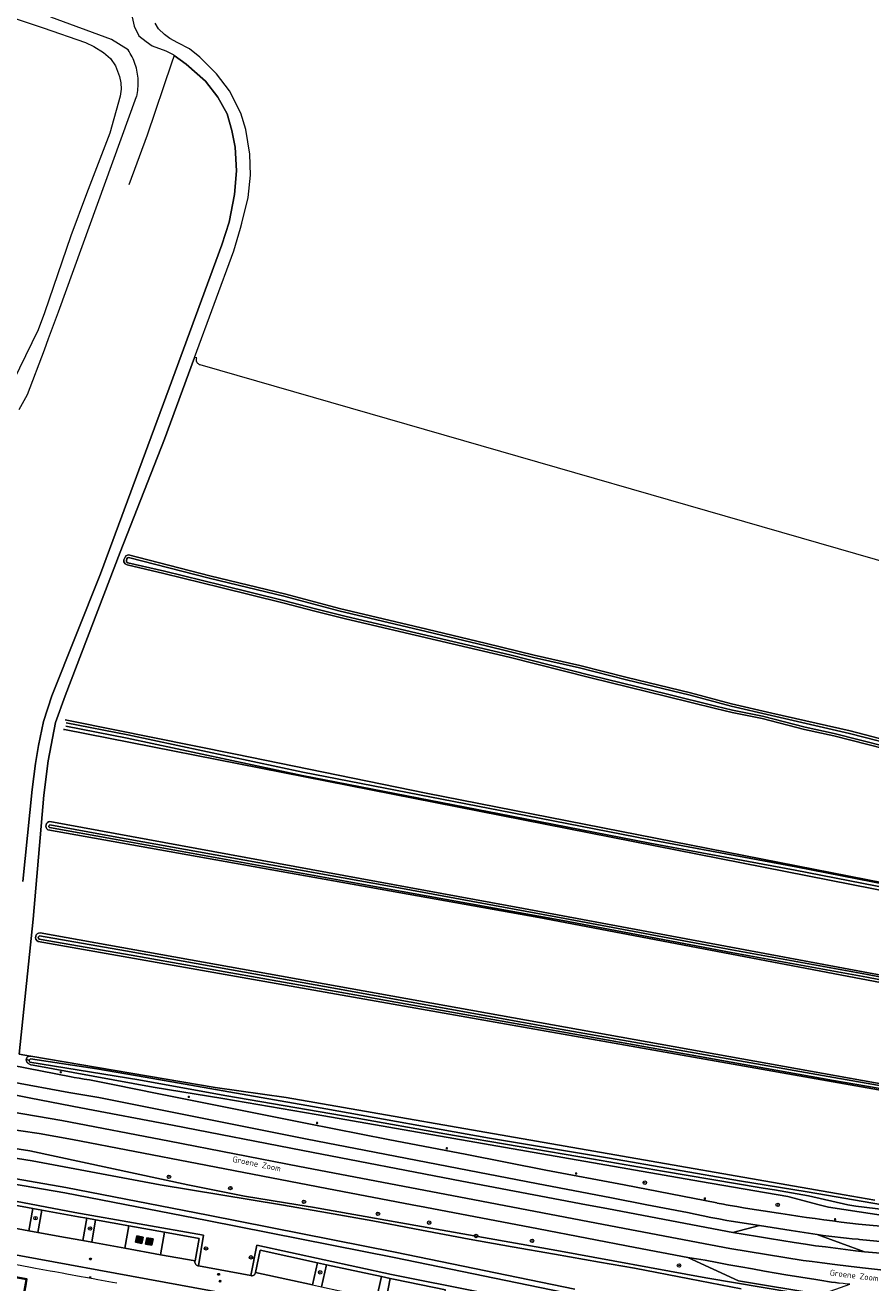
# Model space of a CAD drawing. Header units: metres. Extents: x 152610 to 160096, y 456114 to 462495.
# Tile 167 of 256: x 156272 to 156465, y 459482 to 459770. Entities that reach past the tile are written whole.
import ezdxf
from ezdxf.enums import TextEntityAlignment as Align

# ---------------------------------------------------------------- set-up
doc = ezdxf.new("R2010")
doc.units = ezdxf.units.M
doc.header["$LTSCALE"] = 0.5
doc.layers.get('0').update_dxf_attribs({"linetype": 'CONTINUOUS'})
for name, color, linetype, lineweight in [('B-PV-GR-BOOM-S', 251, 'CONTINUOUS', 25), ('B-PV-GR-GRAS-GV', 251, 'CONTINUOUS', 13), ('B-PV-GR-GROENVOORZIENING-GV', 251, 'CONTINUOUS', 18), ('B-PV-GR-HAAG-GV', 251, 'CONTINUOUS', 13), ('B-PV-IE-AFVAL APART PLAATS-S', 251, 'CONTINUOUS', 25), ('B-PV-IE-MEUBILAIR-S', 251, 'CONTINUOUS', 25), ('B-PV-OG-BEBOUWING-GV', 6, 'CONTINUOUS', 35), ('B-PV-OG-TERREIN_BEGROEID-GV', 251, 'CONTINUOUS', 18), ('B-PV-OG-TERREIN_OEVER-GV', 251, 'CONTINUOUS', 18), ('B-PV-OG-TOPOGRAFIE-T18', 1, 'CONTINUOUS', 18), ('B-PV-OG-WATER_SLOOT-GV', 251, 'CONTINUOUS', 18), ('B-PV-VH-GESLOTENVERHARDING_ASFALT-GV', 251, 'CONTINUOUS', 18), ('B-PV-VH-ONVERHARD-GV', 251, 'CONTINUOUS', 18), ('B-PV-VH-ONVERHARD_ZAND-GV', 251, 'CONTINUOUS', 18), ('B-PV-VH-OPENVERHARDING_BETONSTRAATSTEEN-GV', 251, 'CONTINUOUS', 18), ('B-PV-VH-OPENVERHARDING_STRAATBAKSTEEN-GV', 251, 'CONTINUOUS', 18), ('B-PV-VH-OPENVERHARDING_TEGEL-GV', 251, 'CONTINUOUS', 18)]:
    doc.layers.add(name, color=color, linetype=linetype, lineweight=lineweight)
doc.styles.add('NLCS-ISO', font='NLCS-ISO.ttf')
doc.styles.add('NLCS-ISO-M750-T18', font='NLCS-ISO.ttf', dxfattribs={"height": 1.35})

# ---------------------------------------------------------------- blocks, each defined once
blk = doc.blocks.new('SIE-AFVAL APART PLAATS-SO')
h = blk.add_hatch(color=256)
h.dxf.hatch_style = 1
h.paths.add_polyline_path([(-0.1, 0.1), (-1.8, 0.1, 0.819081), (-1.8, -0.1), (-1.4, -2.2, 0.36153), (-1.4, -2.2), (-0.5, -2.2, 0.36153), (-0.4, -2.2), (-0.1, -0.1, 0.819081)])
h.paths.add_polyline_path([(-0.2, -0.1), (-0.2, -0.3), (-0.5, -0.3), (-0.5, -0.1)], flags=16)
h.paths.add_polyline_path([(-0.6, -0.1), (-0.6, -0.3), (-0.9, -0.3), (-0.9, -0.1)], flags=16)
h.paths.add_polyline_path([(-0.2, -0.4), (-0.3, -0.7), (-0.5, -0.7), (-0.5, -0.4)], flags=16)
h.paths.add_polyline_path([(-0.6, -0.4), (-0.6, -0.7), (-0.9, -0.7), (-0.9, -0.4)], flags=16)
h.paths.add_polyline_path([(-1, -0.1), (-1, -0.3), (-1.3, -0.3), (-1.3, -0.1)], flags=16)
h.paths.add_polyline_path([(-1, -0.4), (-1, -0.7), (-1.2, -0.7), (-1.3, -0.4)], flags=16)
h.paths.add_polyline_path([(-0.3, -0.8), (-0.3, -1.1), (-0.6, -1.1), (-0.5, -0.8)], flags=16)
h.paths.add_polyline_path([(-0.6, -0.8), (-0.6, -1.1), (-0.9, -1.1), (-0.9, -0.8)], flags=16)
h.paths.add_polyline_path([(-1, -0.8), (-1, -1.1), (-1.2, -1.1), (-1.2, -0.8)], flags=16)
h.paths.add_polyline_path([(-1.4, -0.3), (-1.6, -0.3), (-1.7, -0.1), (-1.4, -0.1)], flags=16)
h.paths.add_polyline_path([(-1.3, -0.4), (-1.3, -0.7), (-1.6, -0.7), (-1.6, -0.4)], flags=16)
h.paths.add_polyline_path([(-0.4, -1.2), (-0.4, -1.4), (-0.6, -1.4), (-0.6, -1.2)], flags=16)
h.paths.add_polyline_path([(-0.7, -1.2), (-0.7, -1.4), (-0.9, -1.4), (-0.9, -1.2)], flags=16)
h.paths.add_polyline_path([(-1.3, -0.8), (-1.3, -1.1), (-1.5, -1.1), (-1.6, -0.8)], flags=16)
h.paths.add_polyline_path([(-1, -1.2), (-1, -1.4), (-1.2, -1.4), (-1.2, -1.2)], flags=16)
h.paths.add_polyline_path([(-0.4, -1.5), (-0.5, -1.8), (-0.6, -1.8), (-0.6, -1.5)], flags=16)
h.paths.add_polyline_path([(-1.3, -1.2), (-1.2, -1.4), (-1.4, -1.4), (-1.5, -1.2)], flags=16)
h.paths.add_polyline_path([(-0.7, -1.5), (-0.7, -1.8), (-0.9, -1.8), (-0.9, -1.5)], flags=16)
h.paths.add_polyline_path([(-1, -1.5), (-1, -1.8), (-1.1, -1.8), (-1.2, -1.5)], flags=16)
h.paths.add_polyline_path([(-1.2, -1.5), (-1.2, -1.8), (-1.4, -1.8), (-1.4, -1.5)], flags=16)
h.paths.add_polyline_path([(-0.5, -1.9), (-0.5, -2.1), (-0.7, -2.1), (-0.6, -1.9)], flags=16)
h.paths.add_polyline_path([(-0.7, -1.9), (-0.7, -2.1), (-0.9, -2.1), (-0.9, -1.9)], flags=16)
h.paths.add_polyline_path([(-1, -1.9), (-1, -2.1), (-1.1, -2.1), (-1.1, -1.9)], flags=16)
h.paths.add_polyline_path([(-1.2, -1.9), (-1.2, -2.1), (-1.3, -2.1), (-1.4, -1.9)], flags=16)
h.paths.add_polyline_path([(-0.2, 0.8, -0.01173), (-0.3, 0.8, -0.148797), (-0.4, 1, -0.136076), (-0.7, 0.9), (-0.8, 0.8, -0.038293), (-1.1, 1), (-1.2, 0.8, -0.243822), (-1.6, 0.5, 0.344326), (-1, 0.2, -0.139345), (-0.6, 0.2, 0.618436), (-0.6, 0.3, -0.441494), (-0.5, 0.4, 0.309048)])
h.paths.add_polyline_path([(-0.5, 0.5, 0.351556), (-0.6, 0.3, 0.121061), (-1, 0.3, -0.288745), (-1.5, 0.4, 0.203599), (-1.1, 0.8), (-1.1, 0.9, 0.083075), (-0.3, 0.7, -0.242261)], flags=16)
h.paths.add_polyline_path([(-0.4, 0.8, -0.023345), (-0.6, 0.8, 0.07081), (-0.5, 0.9, 0.059965)], flags=16)
h.paths.add_polyline_path([(1.1, 1.5), (-1.1, 1.5, 0.860559), (-1.1, 1.4), (0.3, 1, -0.146703), (0.5, 0.3, 0.421968), (0.6, 0.2), (1.6, 0.3, 0.450293), (1.6, 0.3, 0.122241)])
h.paths.add_polyline_path([(0.3, 1.9, 1), (1.1, 1.9, 1)])
h.paths.add_polyline_path([(1.6, 0.1, 0.429303), (1.6, 0.2), (0.5, 0.2, 0.38429), (0.5, 0.2), (0.2, -2.2, 0.83726), (0.2, -2.2), (1, -0.8, -0.688204), (1, -0.8), (1.4, -2.1, 0.84934), (1.4, -2.1)])
for p, q in [((-0.1, 0.1), (-1.8, 0.1)), ((-1.4, -2.2), (-1.8, -0.1)), ((-1.4, -0.1), (-1.7, -0.1)), ((-1.6, -0.3), (-1.7, -0.1)), ((-1.6, -0.3), (-1.4, -0.3)), ((-1.6, -0.4), (-1.3, -0.4)), ((-1.6, -0.7), (-1.6, -0.4)), ((-1.6, -0.7), (-1.3, -0.7)), ((-1.6, -0.8), (-1.3, -0.8)), ((-1.5, -1.1), (-1.6, -0.8)), ((-1.5, -1.1), (-1.3, -1.1)), ((-1.5, -1.2), (-1.3, -1.2)), ((-1.4, -1.4), (-1.5, -1.2)), ((-1.4, -1.4), (-1.2, -1.4)), ((-1.4, -1.5), (-1.2, -1.5)), ((-1.4, -1.8), (-1.4, -1.5)), ((-1.4, -1.8), (-1.2, -1.8)), ((-1.3, -2.1), (-1.4, -1.9)), ((-1.4, -1.9), (-1.2, -1.9)), ((-1.4, -2.2), (-0.5, -2.2)), ((-1, -0.1), (-1.3, -0.1)), ((-1.3, -0.3), (-1, -0.3)), ((-1.3, -0.4), (-1, -0.4)), ((-1.3, -2.1), (-1.2, -2.1)), ((-1.2, -0.7), (-1, -0.7)), ((-1.2, -0.8), (-1, -0.8)), ((-1.2, -1.1), (-1, -1.1)), ((-1.2, -1.2), (-1, -1.2)), ((-1.2, -1.4), (-1, -1.4)), ((-1.2, -1.5), (-1, -1.5)), ((-1.1, -1.8), (-1, -1.8)), ((-1.1, -1.9), (-1, -1.9)), ((-1.1, -2.1), (-1, -2.1)), ((-1, -0.1), (-1, -0.3)), ((-1, -0.4), (-1, -0.7)), ((-1, -0.8), (-1, -1.1)), ((-1, -1.2), (-1, -1.4)), ((-1, -1.5), (-1, -1.8)), ((-1, -1.9), (-1, -2.1)), ((-0.9, -0.1), (-0.9, -0.3)), ((-0.6, -0.1), (-0.9, -0.1)), ((-0.9, -0.3), (-0.6, -0.3)), ((-0.9, -0.4), (-0.9, -0.7)), ((-0.9, -0.4), (-0.6, -0.4)), ((-0.9, -0.7), (-0.6, -0.7)), ((-0.9, -0.8), (-0.6, -0.8)), ((-0.9, -0.8), (-0.9, -1.1)), ((-0.9, -1.1), (-0.6, -1.1)), ((-0.9, -1.2), (-0.7, -1.2)), ((-0.9, -1.2), (-0.9, -1.4)), ((-0.9, -1.4), (-0.7, -1.4)), ((-0.9, -1.5), (-0.7, -1.5)), ((-0.9, -1.5), (-0.9, -1.8)), ((-0.9, -1.8), (-0.7, -1.8)), ((-0.9, -1.9), (-0.9, -2.1)), ((-0.9, -1.9), (-0.7, -1.9)), ((-0.9, -2.1), (-0.7, -2.1)), ((-0.7, -2.1), (-0.5, -2.1)), ((-0.6, -1.1), (-0.3, -1.1)), ((-0.6, -1.2), (-0.4, -1.2)), ((-0.6, -1.4), (-0.4, -1.4)), ((-0.6, -1.5), (-0.4, -1.5)), ((-0.6, -1.8), (-0.5, -1.8)), ((-0.6, -1.9), (-0.5, -1.9)), ((-0.2, -0.1), (-0.5, -0.1)), ((-0.5, -0.3), (-0.2, -0.3)), ((-0.5, -0.4), (-0.2, -0.4)), ((-0.5, -0.7), (-0.3, -0.7)), ((-0.5, -0.8), (-0.3, -0.8)), ((-0.5, -1.8), (-0.4, -1.5)), ((-0.5, -2.1), (-0.5, -1.9)), ((-0.4, -2.2), (-0.1, -0.1)), ((-0.4, -1.4), (-0.4, -1.2)), ((-0.3, -0.7), (-0.2, -0.4)), ((-0.3, -1.1), (-0.3, -0.8)), ((-0.2, -0.3), (-0.2, -0.1))]:
    blk.add_line(p, q)
blk.add_lwpolyline([(-2.5, -2.5), (2.5, -2.5), (2.5, 2.5), (-2.5, 2.5)], close=True)
for points in [[(-0.8, 0.8, -0.038293), (-1.1, 1), (-1.2, 0.8, -0.243822), (-1.6, 0.5, 0.344326), (-1, 0.2, -0.139345), (-0.6, 0.2, 0.618436), (-0.6, 0.3, -0.441494), (-0.5, 0.4, 0.309048), (-0.2, 0.8, -0.01173), (-0.3, 0.8, -0.01173)], [(-0.8, 0.8), (-0.7, 0.9, 0.136076), (-0.4, 1, 0.156405), (-0.3, 0.8)], [(-0.8, 0.8), (-0.7, 0.9, 0.136076), (-0.4, 1, 0.148797), (-0.3, 0.8, 0.148797)], [(-0.6, 0.8, 0.07081), (-0.5, 0.9, 0.059965), (-0.4, 0.8, 0.059965)], [(-0.4, 0.8, -0.023345), (-0.6, 0.8)]]:
    blk.add_lwpolyline(points, format="xyb")
for points in [[(-1.1, 0.9), (-1.1, 0.8, -0.203599), (-1.5, 0.4, 0.288745), (-1, 0.3, -0.121061), (-0.6, 0.3, -0.351556), (-0.5, 0.5, 0.242261), (-0.3, 0.7, -0.083075)], [(-1.1, 1.5), (1.1, 1.5, -0.122241), (1.6, 0.3, -0.450293), (1.6, 0.3), (0.6, 0.2, -0.421968), (0.5, 0.3, 0.146703), (0.3, 1), (-1.1, 1.4, -0.860559)], [(0.5, 0.2), (1.6, 0.2, -0.429303), (1.6, 0.1), (1.4, -2.1, -0.84934), (1.4, -2.1), (1, -0.8, 0.688204), (1, -0.8), (0.2, -2.2, -0.83726), (0.2, -2.2), (0.5, 0.2, -0.38429)]]:
    blk.add_lwpolyline(points, format="xyb", close=True)
for points in [[(-1.4, -0.3), (-1.4, -0.1)], [(-1.3, -0.3), (-1.3, -0.1)], [(-1.2, -0.7), (-1.3, -0.4)], [(-1.3, -0.7), (-1.3, -0.4)], [(-1.3, -1.1), (-1.3, -0.8)], [(-1.2, -1.4), (-1.3, -1.2)], [(-1.2, -1.1), (-1.2, -0.8)], [(-1.2, -1.4), (-1.2, -1.2)], [(-1.1, -1.8), (-1.2, -1.5)], [(-1.2, -1.8), (-1.2, -1.5)], [(-1.2, -2.1), (-1.2, -1.9)], [(-1.2, -2.2), (-1.2, -2.2)], [(-1.1, -2.1), (-1.1, -1.9)], [(-0.7, -1.4), (-0.7, -1.2)], [(-0.7, -1.8), (-0.7, -1.5)], [(-0.7, -2.1), (-0.6, -1.9)], [(-0.7, -2.1), (-0.7, -1.9)], [(-0.6, -0.3), (-0.6, -0.1)], [(-0.6, -0.7), (-0.6, -0.4)], [(-0.6, -1.1), (-0.5, -0.8)], [(-0.6, -1.1), (-0.6, -0.8)], [(-0.6, -1.4), (-0.6, -1.2)], [(-0.6, -1.8), (-0.6, -1.5)], [(-0.5, -0.3), (-0.5, -0.1)], [(-0.5, -0.7), (-0.5, -0.4)]]:
    blk.add_lwpolyline(points)
blk.add_circle((0.7, 1.9), 0.401)
for centre, radius, start, end in [((-1.8, 0), 0.0869, 90, 247.281), ((-0.1, 0), 0.0869, 292.719, 90), ((-1.4, -2.2), 0.0318, 190.4943, 270), ((-0.5, -2.2), 0.0318, 270, 349.5057)]:
    blk.add_arc(centre, radius, start, end)
blk = doc.blocks.new('SIE-MEUBILAIR_PAAL_LICHTMAST-SO')
for points in [[(-0.6, 0), (-1, 0)], [(-0.7, 0.7), (-0.4, 0.4)], [(0, 1), (0, 0.6)], [(0.4, 0.4), (0.7, 0.7)], [(1, 0), (0.6, 0)], [(-0.7, -0.7), (-0.4, -0.4)], [(0, -0.6), (0, -1)], [(0.4, -0.4), (0.7, -0.7)]]:
    blk.add_lwpolyline(points)
blk.add_circle((0, 0), 0.5)
blk = doc.blocks.new('SIE-MEUBILAIR_PUT_RIOOLPUT-SO')
blk.add_ellipse((0, 0), major_axis=(1.25, 0), ratio=0.54)
blk = doc.blocks.new('SGR-BOOM_GBKN-SO')
at = {"linetype": 'ByBlock', "lineweight": 18}
h = blk.add_hatch(color=0, dxfattribs=at)
h.dxf.hatch_style = 1
edge = h.paths.add_edge_path()
edge.add_arc((0, 0), 0.25, 0, 360)
at = {"color": 0, "linetype": 'ByBlock', "lineweight": 18}
for radius in [2, 0.25]:
    blk.add_circle((0, 0), radius, dxfattribs=at)
at = {"color": 0, "linetype": 'ByBlock', "lineweight": 18, "style": 'NLCS-ISO'}
blk.add_attdef('SOORT', (2.5, 0), '', height=1.5, dxfattribs=at)

msp = doc.modelspace()

# ---------------------------------------------------------------- linework, layer by layer
at = {"layer": 'B-PV-GR-GRAS-GV', "flags": 128}
for points in [[(156270.99, 459573.851), (156273.129, 459594.879), (156273.883, 459600.789), (156274.578, 459604.903), (156275.71, 459610.373), (156277.597, 459616.283), (156288.743, 459644.187), (156304.414, 459686.553), (156316.43, 459719.31), (156318.105, 459724.538), (156319.298, 459730.812), (156319.737, 459736.208), (156319.486, 459741.603), (156318.733, 459745.431), (156317.668, 459749.225), (156315.466, 459753.043), (156312.679, 459756.692), (156308.283, 459760.616), (156305.553, 459762.591), (156304.918, 459760.842), (156299.395, 459744.381), (156295.207, 459733.007)], [(156500, 459637.531), (156311.442, 459691.887), (156311.341, 459691.923), (156311.241, 459691.97), (156311.143, 459692.028), (156311.049, 459692.097), (156310.961, 459692.176), (156310.879, 459692.265), (156310.806, 459692.363), (156310.744, 459692.469), (156310.692, 459692.58), (156310.653, 459692.696), (156310.626, 459692.813), (156310.611, 459692.931), (156310.607, 459693.048), (156310.615, 459693.161), (156310.633, 459693.27), (156310.66, 459693.374), (156310.696, 459693.474), (156310.178, 459693.613), (156303.297, 459674.909), (156293.215, 459649.129), (156280.614, 459616.256), (156278.453, 459610.219), (156276.762, 459601.386), (156275.763, 459593.552), (156273.367, 459565.211), (156270.121, 459534.414), (156272.731, 459533.962), (156272.823, 459533.947), (156314.909, 459526.803), (156331.125, 459524.492), (156458.524, 459502.238), (156465.494, 459501.021)], [(156467.819, 459604.167), (156456.125, 459607.113), (156449.474, 459608.588), (156439.782, 459611.067), (156432.912, 459612.481), (156429.102, 459613.394), (156418.03, 459616.153), (156400.646, 459620.419), (156382.046, 459625.121), (156365.451, 459628.978), (156344.644, 459633.871), (156337.663, 459635.6), (156330.328, 459637.543), (156316.183, 459640.993), (156303.158, 459644.193), (156294.805, 459646.171), (156294.31, 459646.4), (156294.054, 459646.88), (156294.067, 459647.325), (156294.234, 459647.8), (156294.491, 459648.25), (156295.089, 459648.476), (156313.643, 459643.694), (156330.993, 459639.537), (156343.298, 459636.216), (156363.214, 459631.529), (156376.874, 459628.248), (156387.732, 459625.582), (156398.176, 459623.181), (156408.961, 459620.459), (156423.452, 459616.962), (156432.814, 459614.433), (156442.034, 459612.325), (156459.865, 459608.241), (156472.952, 459604.825)], [(156280.607, 459610.802), (156282.146, 459610.469), (156319.53, 459602.976), (156363.04, 459594.015), (156500, 459567.137), (156564.803, 459554.419), (156565.056, 459554.264), (156565.245, 459554.049), (156565.381, 459553.753), (156565.41, 459553.443), (156565.408, 459553.42), (156565.384, 459553.173), (156565.263, 459552.889), (156565.021, 459552.672), (156564.731, 459552.597), (156500, 459565.34), (156280.5, 459608.552), (156280.244, 459608.595)], [(156277.153, 459587.577), (156385.287, 459567.693), (156500, 459546.272), (156523.998, 459541.791), (156578.587, 459531.018), (156578.708, 459530.9), (156578.763, 459530.799), (156578.831, 459530.604), (156578.832, 459530.354), (156578.797, 459530.217), (156578.746, 459530.01), (156578.632, 459529.793), (156578.41, 459529.61), (156578.224, 459529.566), (156500, 459544.461), (156388.797, 459565.635), (156276.712, 459585.688)], [(156500, 459520.34), (156274.45, 459560.181)], [(156274.917, 459562.118), (156500, 459521.677)]]:
    msp.add_lwpolyline(points, dxfattribs=at)
at = {"layer": 'B-PV-GR-GRAS-GV'}
for points in [[(156276.712, 459585.688, -0.700924), (156277.153, 459587.577)], [(156274.45, 459560.181, -0.7984261), (156274.917, 459562.118)]]:
    msp.add_lwpolyline(points, format="xyb", dxfattribs=at)
at = {"layer": 'B-PV-GR-GROENVOORZIENING-GV', "flags": 128}
for points in [[(156273.277, 459499.171), (156272.363, 459494.05), (156274.416, 459493.673), (156275.312, 459498.795)], [(156285.569, 459496.923), (156284.673, 459491.803), (156286.71, 459491.436), (156287.588, 459496.561)], [(156338.259, 459486.706), (156337.12, 459481.676), (156339.195, 459481.223), (156340.298, 459486.256)], [(156352.847, 459483.568), (156351.738, 459478.487), (156353.838, 459478.045), (156354.863, 459483.14)]]:
    msp.add_lwpolyline(points, close=True, dxfattribs=at)
at = {"layer": 'B-PV-GR-HAAG-GV', "flags": 128}
for points in [[(156263.017, 459501.052), (156273.277, 459499.171), (156275.312, 459498.795), (156283.705, 459497.254), (156285.569, 459496.923), (156287.588, 459496.561), (156295.153, 459495.204), (156303.326, 459493.73), (156311.254, 459492.269), (156310.35, 459487.175), (156310.333, 459487.168), (156310.281, 459486.994), (156310.269, 459486.813), (156310.296, 459486.634), (156310.363, 459486.465), (156310.464, 459486.315), (156310.596, 459486.19), (156310.753, 459486.098), (156310.925, 459486.042), (156311.11, 459486.025), (156312.263, 459493.009), (156282.868, 459498.258), (156250.904, 459504.298)], [(156396.009, 459475.922), (156355.18, 459484.038), (156324.408, 459490.788), (156323.023, 459483.817), (156323.198, 459483.779), (156323.377, 459483.781), (156323.552, 459483.822), (156323.712, 459483.901), (156323.852, 459484.014), (156323.962, 459484.155), (156324.039, 459484.317), (156324.081, 459484.52), (156325.203, 459489.606), (156338.259, 459486.706), (156340.298, 459486.256), (156352.847, 459483.568), (156354.863, 459483.14), (156355.985, 459482.907), (156367.498, 459480.529)]]:
    msp.add_lwpolyline(points, dxfattribs=at)
at = {"layer": 'B-PV-OG-BEBOUWING-GV', "flags": 128}
msp.add_lwpolyline([(156271.655, 459482.036), (156271.827, 459482.998), (156248.804, 459487.193), (156248.765, 459486.979), (156248.567, 459485.895), (156246.215, 459484.258), (156245.119, 459484.462), (156244.906, 459484.501), (156240.955, 459462.703), (156238.149, 459447.314), (156249.347, 459445.252), (156254.5, 459473.523), (156255.516, 459473.338), (156255.7, 459474.346), (156269.792, 459471.774), (156269.922, 459472.489)], close=True, dxfattribs=at)
at = {"layer": 'B-PV-OG-TERREIN_BEGROEID-GV', "flags": 128}
for points in [[(156241.028, 459537.22), (156281.999, 459529.195), (156282.706, 459529.085), (156283.862, 459528.898), (156285.016, 459528.704), (156286.17, 459528.501), (156287.321, 459528.291), (156288.472, 459528.073), (156289.62, 459527.847), (156290.767, 459527.613), (156291.913, 459527.371), (156301.63, 459525.443), (156318, 459522.17), (156335.909, 459518.557), (156354.418, 459514.915), (156372.366, 459511.46), (156390.376, 459507.933), (156408.276, 459504.513), (156429.45, 459500.396), (156429.502, 459500.386), (156430.999, 459500.104), (156431.567, 459500), (156432.498, 459499.83), (156433.998, 459499.563), (156435.5, 459499.305), (156437.003, 459499.054), (156438.507, 459498.812), (156440.012, 459498.577), (156441.519, 459498.35), (156443.027, 459498.131), (156444.026, 459497.977), (156445.999, 459497.678), (156447.973, 459497.387), (156449.948, 459497.104), (156451.924, 459496.829), (156453.902, 459496.561), (156455.88, 459496.302), (156457.86, 459496.051), (156459.841, 459495.808), (156461.822, 459495.572), (156477.877, 459494.108)], [(156471.45, 459496.939), (156454.917, 459499.46), (156452.845, 459500), (156445.637, 459501.878), (156425.732, 459505.34), (156337.96, 459520.632), (156316.645, 459524.241), (156300.743, 459526.859), (156273.331, 459531.855), (156272.791, 459531.976), (156272.642, 459532.023), (156272.498, 459532.085), (156272.362, 459532.161), (156272.234, 459532.251), (156272.116, 459532.354), (156272.009, 459532.467), (156271.919, 459532.585), (156271.857, 459532.686), (156271.81, 459532.794), (156271.777, 459532.908), (156271.76, 459533.025), (156271.759, 459533.144), (156271.764, 459533.181), (156271.774, 459533.261), (156271.805, 459533.375), (156271.851, 459533.484), (156271.911, 459533.586), (156271.984, 459533.679), (156272.069, 459533.762), (156272.165, 459533.832), (156272.269, 459533.888), (156272.38, 459533.93), (156272.495, 459533.957), (156272.613, 459533.968), (156272.731, 459533.962), (156270.121, 459534.414)], [(156267.825, 459525.301), (156272.836, 459524.357), (156284.206, 459522.16), (156305.148, 459518.155), (156334.874, 459512.383), (156371.247, 459505.421), (156399.684, 459500), (156404.29, 459499.122), (156428.704, 459494.478), (156433.125, 459493.647), (156439.191, 459495.272), (156432.743, 459496.228), (156431.706, 459496.42), (156429.905, 459496.76), (156428.105, 459497.108), (156426.307, 459497.464), (156424.51, 459497.828), (156422.715, 459498.199), (156413.435, 459500), (156405.423, 459501.555), (156388.285, 459504.817), (156370.55, 459508.28), (156353.599, 459511.56), (156335.911, 459514.976), (156324.112, 459517.375), (156309.673, 459520.251), (156288.319, 459524.513), (156281.45, 459525.661), (156268.315, 459528.069)], [(156453.223, 459479.495), (156434.403, 459482.646), (156422.853, 459487.935), (156410.819, 459490.249), (156388.712, 459494.462), (156362.73, 459499.451), (156359.851, 459500), (156340.37, 459503.715), (156310.789, 459509.442), (156282.314, 459514.884), (156274.738, 459516.269), (156266.363, 459517.525)], [(156214.136, 459482.097), (156220.643, 459498.409), (156222.303, 459502.252), (156223.977, 459505.802), (156226.085, 459508.767), (156230.715, 459511.931), (156236.419, 459515.303), (156244.749, 459516.102), (156253.513, 459515.259), (156272.556, 459512.344), (156308.654, 459504.523), (156321.605, 459501.969), (156333.78, 459500), (156337.144, 459499.456), (156392.908, 459489.558), (156426.92, 459483.311), (156453.114, 459478.898)], [(156396.775, 459479.505), (156355.762, 459487.912), (156313.063, 459496.422), (156280.535, 459502.728), (156247.319, 459508.457)], [(156250.904, 459504.298), (156282.868, 459498.258), (156312.263, 459493.009), (156311.11, 459486.025), (156323.023, 459483.817), (156324.408, 459490.788), (156355.18, 459484.038), (156396.009, 459475.922)]]:
    msp.add_lwpolyline(points, dxfattribs=at)
msp.add_lwpolyline([(156452.38, 459493.181), (156463.153, 459489.247), (156469.576, 459488.676), (156488.969, 459487.076), (156500, 459486.16), (156505.499, 459485.703), (156521.638, 459484.42), (156537.26, 459483.198), (156537.503, 459485.621), (156526.994, 459486.468), (156506.511, 459488.084), (156500.218, 459488.476), (156500, 459488.495), (156483.507, 459489.972), (156462.006, 459492.073), (156461.692, 459492.102), (156460.359, 459492.233), (156459.027, 459492.371), (156457.696, 459492.517), (156456.365, 459492.671), (156455.036, 459492.833), (156453.707, 459493.003)], close=True, dxfattribs=at)
at = {"layer": 'B-PV-OG-TERREIN_OEVER-GV', "flags": 128}
for points in [[(156472.952, 459604.825), (156459.865, 459608.241), (156442.034, 459612.325), (156432.814, 459614.433), (156423.452, 459616.962), (156408.961, 459620.459), (156398.176, 459623.181), (156387.732, 459625.582), (156376.874, 459628.248), (156363.214, 459631.529), (156343.298, 459636.216), (156330.993, 459639.537), (156313.643, 459643.694), (156295.089, 459648.476), (156294.491, 459648.25), (156294.234, 459647.8), (156294.067, 459647.325), (156294.054, 459646.88), (156294.31, 459646.4), (156294.805, 459646.171), (156303.158, 459644.193), (156316.183, 459640.993), (156330.328, 459637.543), (156337.663, 459635.6), (156344.644, 459633.871), (156365.451, 459628.978), (156382.046, 459625.121), (156400.646, 459620.419), (156418.03, 459616.153), (156429.102, 459613.394), (156432.912, 459612.481), (156439.782, 459611.067), (156449.474, 459608.588), (156456.125, 459607.113), (156467.819, 459604.167)], [(156467.952, 459604.701), (156456.252, 459607.649), (156449.602, 459609.123), (156439.905, 459611.604), (156433.032, 459613.019), (156429.233, 459613.929), (156418.162, 459616.688), (156400.779, 459620.953), (156382.176, 459625.656), (156365.576, 459629.514), (156344.773, 459634.406), (156337.8, 459636.133), (156330.463, 459638.076), (156316.313, 459641.528), (156303.287, 459644.728), (156294.986, 459646.694), (156294.709, 459646.822), (156294.609, 459647.01), (156294.615, 459647.223), (156294.737, 459647.57), (156294.871, 459647.805), (156295.12, 459647.899), (156313.51, 459643.159), (156330.857, 459639.003), (156343.164, 459635.682), (156363.087, 459630.994), (156376.744, 459627.713), (156387.605, 459625.046), (156398.047, 459622.646), (156408.829, 459619.924), (156423.315, 459616.429), (156432.68, 459613.899), (156441.911, 459611.788), (156459.734, 459607.706), (156472.817, 459604.291)], [(156280.244, 459608.595), (156280.5, 459608.552), (156500, 459565.34), (156564.731, 459552.597), (156565.021, 459552.672), (156565.263, 459552.889), (156565.384, 459553.173), (156565.408, 459553.42)], [(156565.408, 459553.42), (156565.41, 459553.443), (156565.381, 459553.753), (156565.245, 459554.049), (156565.056, 459554.264), (156564.803, 459554.419), (156500, 459567.137), (156363.04, 459594.015), (156319.53, 459602.976), (156282.146, 459610.469), (156280.607, 459610.802)], [(156563.927, 459553.393), (156515.682, 459563.057), (156499.981, 459566.127), (156447.328, 459576.429), (156414.152, 459582.602), (156382.525, 459588.75), (156334.773, 459598.08), (156294.811, 459606.575), (156280.759, 459609.34)], [(156280.893, 459610.129), (156294.971, 459607.359), (156334.933, 459598.864), (156382.678, 459589.535), (156414.301, 459583.388), (156447.478, 459577.215), (156500.019, 459566.935), (156564.156, 459554.079)], [(156276.712, 459585.688), (156388.797, 459565.635), (156500, 459544.461), (156578.224, 459529.566), (156578.41, 459529.61), (156578.632, 459529.793), (156578.746, 459530.01), (156578.797, 459530.217)], [(156578.172, 459530.309), (156578.147, 459530.237), (156578.107, 459530.172), (156578.054, 459530.117), (156577.992, 459530.074), (156577.921, 459530.045), (156577.847, 459530.031), (156577.77, 459530.033), (156577.728, 459530.041), (156541.65, 459537.024), (156500, 459544.908), (156463.713, 459552.013), (156432.676, 459557.601), (156394.315, 459564.919), (156357.589, 459571.6), (156291.458, 459583.571), (156277.029, 459586.163)], [(156277.148, 459586.792), (156291.567, 459584.161), (156357.674, 459572.226), (156394.713, 459565.424), (156432.865, 459558.245), (156463.823, 459552.603), (156500, 459545.604), (156568.39, 459532.624), (156578.007, 459530.704), (156578.068, 459530.658), (156578.117, 459530.6), (156578.154, 459530.533), (156578.176, 459530.46), (156578.182, 459530.384), (156578.172, 459530.309)], [(156578.797, 459530.217), (156578.832, 459530.354), (156578.831, 459530.604), (156578.763, 459530.799), (156578.708, 459530.9), (156578.587, 459531.018), (156523.998, 459541.791), (156500, 459546.272), (156385.287, 459567.693), (156277.153, 459587.577)], [(156274.45, 459560.181), (156500, 459520.34), (156518.636, 459516.619), (156562.33, 459508.944), (156562.391, 459508.97), (156562.49, 459509.027), (156562.58, 459509.097), (156562.66, 459509.179), (156562.727, 459509.271), (156562.781, 459509.372), (156562.821, 459509.479), (156562.845, 459509.591), (156562.848, 459509.637)], [(156562.046, 459509.764), (156562.012, 459509.689), (156561.964, 459509.622), (156561.904, 459509.566), (156561.835, 459509.522), (156561.758, 459509.493), (156561.677, 459509.479), (156561.644, 459509.478), (156518.903, 459517.291), (156500, 459520.866), (156456.091, 459528.418), (156394.041, 459539.482), (156342.542, 459548.728), (156294.433, 459557.258), (156274.672, 459560.713)], [(156274.802, 459561.405), (156294.412, 459557.987), (156342.853, 459549.302), (156394.146, 459540.073), (156456.158, 459529.044), (156500, 459521.383), (156561.788, 459510.298), (156561.862, 459510.264), (156561.928, 459510.215), (156561.984, 459510.154), (156562.026, 459510.084), (156562.055, 459510.007), (156562.068, 459509.926), (156562.065, 459509.844), (156562.046, 459509.764)], [(156562.848, 459509.637), (156562.853, 459509.705), (156562.845, 459509.819), (156562.822, 459509.931), (156562.783, 459510.039), (156562.729, 459510.14), (156562.662, 459510.233), (156562.583, 459510.315), (156562.493, 459510.386), (156562.394, 459510.443), (156562.288, 459510.486), (156500, 459521.677), (156274.917, 459562.118)], [(156465.494, 459501.021), (156458.524, 459502.238), (156331.125, 459524.492), (156314.909, 459526.803), (156272.823, 459533.947), (156272.731, 459533.962), (156272.613, 459533.968), (156272.495, 459533.957), (156272.38, 459533.93), (156272.269, 459533.888), (156272.165, 459533.832), (156272.069, 459533.762), (156271.984, 459533.679), (156271.911, 459533.586), (156271.851, 459533.484), (156271.805, 459533.375), (156271.774, 459533.261), (156271.764, 459533.181), (156272.45, 459533.013), (156272.489, 459533.139), (156272.718, 459533.301), (156287.859, 459531.046), (156298.913, 459529.109), (156340.174, 459521.907), (156377.508, 459515.245), (156404.969, 459510.629), (156434.65, 459505.448), (156450.075, 459502.922), (156467.268, 459500)], [(156470.019, 459498.587), (156461.205, 459499.647), (156459.325, 459500), (156450.335, 459502.053), (156447.763, 459502.512), (156445.188, 459502.955), (156442.611, 459503.382), (156440.031, 459503.794), (156439.544, 459503.87), (156417.071, 459507.692), (156401.287, 459510.44), (156367.326, 459516.212), (156346.887, 459519.849), (156317.132, 459524.943), (156297.456, 459528.547), (156272.547, 459532.606), (156272.411, 459532.887), (156272.45, 459533.013), (156271.764, 459533.181), (156271.759, 459533.144), (156271.76, 459533.025), (156271.777, 459532.908), (156271.81, 459532.794), (156271.857, 459532.686), (156271.919, 459532.585), (156272.009, 459532.467), (156272.116, 459532.354), (156272.234, 459532.251), (156272.362, 459532.161), (156272.498, 459532.085), (156272.642, 459532.023), (156272.791, 459531.976), (156273.331, 459531.855), (156300.743, 459526.859), (156316.645, 459524.241), (156337.96, 459520.632), (156425.732, 459505.34), (156445.637, 459501.878), (156452.845, 459500), (156454.917, 459499.46), (156471.45, 459496.939)], [(156453.114, 459478.898), (156426.92, 459483.311), (156392.908, 459489.558), (156337.144, 459499.456), (156333.78, 459500), (156321.605, 459501.969), (156308.654, 459504.523), (156272.556, 459512.344), (156253.513, 459515.259), (156244.749, 459516.102), (156236.419, 459515.303), (156230.715, 459511.931), (156226.085, 459508.767), (156223.977, 459505.802), (156222.303, 459502.252), (156220.643, 459498.409), (156214.136, 459482.097)], [(156258.74, 459512.339), (156273.095, 459510.012), (156302.307, 459504.569), (156330.046, 459500), (156339.216, 459498.382), (156350.891, 459496.321), (156360.383, 459494.467), (156372.899, 459492.153), (156382.716, 459490.409), (156392.37, 459488.692), (156402.635, 459486.841), (156410.607, 459485.482), (156423.191, 459483.089), (156435.001, 459480.799)], [(156247.319, 459508.457), (156280.535, 459502.728), (156313.063, 459496.422), (156355.762, 459487.912), (156396.775, 459479.505)], [(156397.007, 459480.736), (156356.01, 459489.14), (156313.305, 459497.651), (156280.761, 459503.96), (156247.54, 459509.69)]]:
    msp.add_lwpolyline(points, dxfattribs=at)
at = {"layer": 'B-PV-OG-TERREIN_OEVER-GV'}
for points in [[(156277.153, 459587.577, 0.700924), (156276.712, 459585.688)], [(156277.029, 459586.163, -0.4760695), (156277.148, 459586.792)], [(156274.917, 459562.118, 0.7984261), (156274.45, 459560.181)], [(156274.672, 459560.713, -0.6684806), (156274.802, 459561.405)]]:
    msp.add_lwpolyline(points, format="xyb", dxfattribs=at)
at = {"layer": 'B-PV-OG-WATER_SLOOT-GV', "flags": 128}
for points in [[(156472.817, 459604.291), (156459.734, 459607.706), (156441.911, 459611.788), (156432.68, 459613.899), (156423.315, 459616.429), (156408.829, 459619.924), (156398.047, 459622.646), (156387.605, 459625.046), (156376.744, 459627.713), (156363.087, 459630.994), (156343.164, 459635.682), (156330.857, 459639.003), (156313.51, 459643.159), (156295.12, 459647.899), (156294.871, 459647.805), (156294.737, 459647.57), (156294.615, 459647.223), (156294.609, 459647.01), (156294.709, 459646.822), (156294.986, 459646.694), (156303.287, 459644.728), (156316.313, 459641.528), (156330.463, 459638.076), (156337.8, 459636.133), (156344.773, 459634.406), (156365.576, 459629.514), (156382.176, 459625.656), (156400.779, 459620.953), (156418.162, 459616.688), (156429.233, 459613.929), (156433.032, 459613.019), (156439.905, 459611.604), (156449.602, 459609.123), (156456.252, 459607.649), (156467.952, 459604.701)], [(156280.759, 459609.34), (156294.811, 459606.575), (156334.773, 459598.08), (156382.525, 459588.75), (156414.152, 459582.602), (156447.328, 459576.429), (156499.981, 459566.127), (156515.682, 459563.057), (156563.927, 459553.393), (156564.006, 459553.403), (156564.08, 459553.428), (156564.147, 459553.468), (156564.205, 459553.521), (156564.251, 459553.584), (156564.283, 459553.656)], [(156564.283, 459553.656), (156564.3, 459553.732), (156564.301, 459553.811), (156564.286, 459553.887), (156564.256, 459553.96), (156564.212, 459554.025), (156564.156, 459554.079), (156500.019, 459566.935), (156447.478, 459577.215), (156414.301, 459583.388), (156382.678, 459589.535), (156334.933, 459598.864), (156294.971, 459607.359), (156280.893, 459610.129)], [(156277.029, 459586.163), (156291.458, 459583.571), (156357.589, 459571.6), (156394.315, 459564.919), (156432.676, 459557.601), (156463.713, 459552.013), (156500, 459544.908), (156541.65, 459537.024), (156577.728, 459530.041)], [(156568.39, 459532.624), (156500, 459545.604), (156463.823, 459552.603), (156432.865, 459558.245), (156394.713, 459565.424), (156357.674, 459572.226), (156291.567, 459584.161), (156277.148, 459586.792)], [(156274.672, 459560.713), (156294.433, 459557.258), (156342.542, 459548.728), (156394.041, 459539.482), (156456.091, 459528.418), (156500, 459520.866)], [(156500, 459521.383), (156456.158, 459529.044), (156394.146, 459540.073), (156342.853, 459549.302), (156294.412, 459557.987), (156274.802, 459561.405)], [(156467.268, 459500), (156450.075, 459502.922), (156434.65, 459505.448), (156404.969, 459510.629), (156377.508, 459515.245), (156340.174, 459521.907), (156298.913, 459529.109), (156287.859, 459531.046), (156272.718, 459533.301), (156272.489, 459533.139), (156272.45, 459533.013), (156272.411, 459532.887), (156272.547, 459532.606), (156297.456, 459528.547), (156317.132, 459524.943), (156346.887, 459519.849), (156367.326, 459516.212), (156401.287, 459510.44), (156417.071, 459507.692), (156439.544, 459503.87), (156440.031, 459503.794), (156442.611, 459503.382), (156445.188, 459502.955), (156447.763, 459502.512), (156450.335, 459502.053), (156459.325, 459500), (156461.205, 459499.647), (156470.019, 459498.587)], [(156435.001, 459480.799), (156423.191, 459483.089), (156410.607, 459485.482), (156402.635, 459486.841), (156392.37, 459488.692), (156382.716, 459490.409), (156372.899, 459492.153), (156360.383, 459494.467), (156350.891, 459496.321), (156339.216, 459498.382), (156330.046, 459500), (156302.307, 459504.569), (156273.095, 459510.012), (156258.74, 459512.339)], [(156247.54, 459509.69), (156280.761, 459503.96), (156313.305, 459497.651), (156356.01, 459489.14), (156397.007, 459480.736)]]:
    msp.add_lwpolyline(points, dxfattribs=at)
at = {"layer": 'B-PV-OG-WATER_SLOOT-GV'}
for points in [[(156277.148, 459586.792, 0.4760695), (156277.029, 459586.163)], [(156274.802, 459561.405, 0.6684806), (156274.672, 459560.713)]]:
    msp.add_lwpolyline(points, format="xyb", dxfattribs=at)
at = {"layer": 'B-PV-VH-GESLOTENVERHARDING_ASFALT-GV', "flags": 128}
for points in [[(156477.877, 459494.108), (156461.822, 459495.572), (156459.841, 459495.808), (156457.86, 459496.051), (156455.88, 459496.302), (156453.902, 459496.561), (156451.924, 459496.829), (156449.948, 459497.104), (156447.973, 459497.387), (156445.999, 459497.678), (156444.026, 459497.977), (156443.027, 459498.131), (156441.519, 459498.35), (156440.012, 459498.577), (156438.507, 459498.812), (156437.003, 459499.054), (156435.5, 459499.305), (156433.998, 459499.563), (156432.498, 459499.83), (156431.567, 459500), (156430.999, 459500.104), (156429.502, 459500.386), (156429.45, 459500.396), (156408.276, 459504.513), (156390.376, 459507.933), (156372.366, 459511.46), (156354.418, 459514.915), (156335.909, 459518.557), (156318, 459522.17), (156301.63, 459525.443), (156291.913, 459527.371), (156290.767, 459527.613), (156289.62, 459527.847), (156288.472, 459528.073), (156287.321, 459528.291), (156286.17, 459528.501), (156285.016, 459528.704), (156283.862, 459528.898), (156282.706, 459529.085), (156281.999, 459529.195), (156241.028, 459537.22)], [(156268.315, 459528.069), (156281.45, 459525.661), (156288.319, 459524.513), (156309.673, 459520.251), (156324.112, 459517.375), (156335.911, 459514.976), (156353.599, 459511.56), (156370.55, 459508.28), (156388.285, 459504.817), (156405.423, 459501.555), (156413.435, 459500), (156422.715, 459498.199), (156424.51, 459497.828), (156426.307, 459497.464), (156428.105, 459497.108), (156429.905, 459496.76), (156431.706, 459496.42), (156432.743, 459496.228), (156439.191, 459495.272), (156446.418, 459494.124), (156452.38, 459493.181), (156453.707, 459493.003), (156455.036, 459492.833), (156456.365, 459492.671), (156457.696, 459492.517), (156459.027, 459492.371), (156460.359, 459492.233), (156461.692, 459492.102), (156462.006, 459492.073), (156483.507, 459489.972)], [(156245.132, 459525.162), (156279.849, 459519.22), (156304.448, 459514.522), (156334.174, 459508.75), (156370.551, 459501.787), (156403.597, 459495.487), (156428.017, 459490.842), (156432.441, 459490.011), (156449.165, 459487.287), (156451.176, 459487.015), (156453.489, 459486.71), (156456.367, 459486.341), (156459.53, 459485.951), (156462.717, 459485.573), (156501.669, 459481.248)], [(156501.669, 459481.248), (156462.717, 459485.573), (156459.53, 459485.951), (156456.367, 459486.341), (156453.489, 459486.71), (156451.176, 459487.015), (156449.165, 459487.287), (156432.441, 459490.011), (156428.017, 459490.842), (156403.597, 459495.487), (156370.551, 459501.787), (156334.174, 459508.75), (156304.448, 459514.522), (156279.849, 459519.22), (156245.132, 459525.162)], [(156469.576, 459488.676), (156463.153, 459489.247), (156461.106, 459489.488), (156458.815, 459489.765), (156456.525, 459490.051), (156454.236, 459490.344), (156451.948, 459490.645), (156449.661, 459490.954), (156447.094, 459491.353), (156444.298, 459491.796), (156441.503, 459492.247), (156438.709, 459492.706), (156435.916, 459493.172), (156433.125, 459493.647), (156428.704, 459494.478), (156404.29, 459499.122), (156399.684, 459500), (156371.247, 459505.421), (156334.874, 459512.383), (156305.148, 459518.155), (156284.206, 459522.16), (156272.836, 459524.357), (156267.825, 459525.301)], [(156266.363, 459517.525), (156274.738, 459516.269), (156282.314, 459514.884), (156310.789, 459509.442), (156340.37, 459503.715), (156359.851, 459500), (156362.73, 459499.451), (156388.712, 459494.462), (156410.819, 459490.249), (156422.853, 459487.935), (156426.796, 459487.309), (156429.497, 459486.801), (156432.2, 459486.3), (156434.904, 459485.807), (156437.609, 459485.322), (156440.316, 459484.845), (156443.025, 459484.376), (156445.184, 459484.008), (156452.062, 459482.887), (156452.949, 459482.734), (156453.837, 459482.589), (156454.727, 459482.452), (156455.618, 459482.322), (156456.51, 459482.201), (156457.403, 459482.087)]]:
    msp.add_lwpolyline(points, dxfattribs=at)
at = {"layer": 'B-PV-VH-ONVERHARD-GV', "flags": 128}
for points in [[(156263.017, 459501.052), (156273.277, 459499.171), (156275.312, 459498.795), (156283.705, 459497.254), (156285.569, 459496.923), (156287.588, 459496.561), (156295.153, 459495.204), (156303.326, 459493.73), (156311.254, 459492.269), (156310.35, 459487.175), (156310.333, 459487.168), (156310.281, 459486.994), (156310.269, 459486.813), (156310.296, 459486.634), (156310.363, 459486.465), (156310.464, 459486.315), (156310.596, 459486.19), (156310.753, 459486.098), (156310.925, 459486.042), (156311.11, 459486.025), (156312.263, 459493.009), (156282.868, 459498.258), (156250.904, 459504.298)], [(156396.009, 459475.922), (156355.18, 459484.038), (156324.408, 459490.788), (156323.023, 459483.817), (156323.198, 459483.779), (156323.377, 459483.781), (156323.552, 459483.822), (156323.712, 459483.901), (156323.852, 459484.014), (156323.962, 459484.155), (156324.039, 459484.317), (156324.081, 459484.52), (156325.203, 459489.606), (156338.259, 459486.706), (156340.298, 459486.256), (156352.847, 459483.568), (156354.863, 459483.14), (156355.985, 459482.907), (156367.498, 459480.529)]]:
    msp.add_lwpolyline(points, dxfattribs=at)
for points in [[(156298.429, 459492.602), (156296.998, 459492.884), (156296.734, 459491.438), (156298.163, 459491.175)], [(156300.725, 459492.19), (156299.271, 459492.456), (156299.015, 459491.022), (156300.439, 459490.741)]]:
    msp.add_lwpolyline(points, close=True, dxfattribs=at)
at = {"layer": 'B-PV-VH-ONVERHARD_ZAND-GV', "flags": 128}
for points in [[(156295.634, 459772.689), (156296.398, 459769.27), (156297.493, 459767.112), (156299.128, 459765.809), (156300.526, 459764.778), (156303.665, 459763.67), (156305.299, 459762.774), (156305.553, 459762.591), (156308.283, 459760.616), (156312.679, 459756.692), (156315.466, 459753.043), (156317.668, 459749.225), (156318.733, 459745.431), (156319.486, 459741.603), (156319.737, 459736.208), (156319.298, 459730.812), (156318.105, 459724.538), (156316.43, 459719.31), (156304.414, 459686.553), (156288.743, 459644.187), (156277.597, 459616.283), (156275.71, 459610.373), (156274.578, 459604.903), (156273.883, 459600.789), (156273.129, 459594.879), (156270.99, 459573.851)], [(156270.121, 459534.414), (156273.367, 459565.211), (156275.763, 459593.552), (156276.762, 459601.386), (156278.453, 459610.219), (156280.614, 459616.256), (156293.215, 459649.129), (156303.297, 459674.909), (156310.178, 459693.613), (156319.134, 459717.958), (156320.652, 459723.151), (156320.989, 459724.305), (156322.449, 459730.142), (156322.987, 459735.211), (156322.833, 459740.05), (156321.911, 459745.656), (156320.759, 459749.42), (156318.146, 459754.489), (156315.225, 459758.359), (156311.372, 459762.162), (156309.013, 459764.087), (156306.34, 459765.499), (156304.573, 459766.433), (156303.343, 459767.396), (156301.975, 459768.637), (156301.154, 459769.983)]]:
    msp.add_lwpolyline(points, dxfattribs=at)
at = {"layer": 'B-PV-VH-OPENVERHARDING_BETONSTRAATSTEEN-GV', "flags": 128}
for points in [[(156260.873, 459773.763), (156275.632, 459768.878), (156285.25, 459765.513), (156287.174, 459764.655), (156289.372, 459763.292), (156291.015, 459761.933), (156292.17, 459760.217), (156293.044, 459757.751), (156293.388, 459756.316), (156293.45, 459754.898), (156293.232, 459753.275), (156290.827, 459744.849), (156285.502, 459730.963), (156281.903, 459721.36), (156275.908, 459703.818), (156274.449, 459699.862), (156267.303, 459685.221)], [(156270.149, 459681.668), (156272.045, 459685.157), (156275.921, 459695.307), (156276.865, 459697.905), (156279.092, 459704.034), (156296.957, 459753.195), (156296.97, 459753.247), (156297.068, 459753.699), (156297.151, 459754.154), (156297.218, 459754.611), (156297.269, 459755.071), (156297.305, 459755.532), (156297.324, 459755.995), (156297.328, 459756.457), (156297.315, 459756.92), (156297.286, 459757.381), (156297.242, 459757.842), (156297.181, 459758.3), (156297.105, 459758.756), (156297.013, 459759.21), (156296.905, 459759.66), (156296.782, 459760.106), (156296.644, 459760.547), (156296.49, 459760.983), (156296.321, 459761.414), (156296.138, 459761.839), (156295.94, 459762.257), (156295.727, 459762.668), (156295.501, 459763.071), (156295.261, 459763.466), (156295.007, 459763.853), (156291.194, 459766.258), (156277.34, 459771.311)]]:
    msp.add_lwpolyline(points, dxfattribs=at)
for points in [[(156446.418, 459494.124), (156439.191, 459495.272), (156433.125, 459493.647), (156435.916, 459493.172), (156438.709, 459492.706), (156441.503, 459492.247), (156444.298, 459491.796), (156447.094, 459491.353), (156449.661, 459490.954), (156451.948, 459490.645), (156454.236, 459490.344), (156456.525, 459490.051), (156458.815, 459489.765), (156461.106, 459489.488), (156463.153, 459489.247), (156452.38, 459493.181)], [(156426.796, 459487.309), (156422.853, 459487.935), (156434.403, 459482.646), (156453.223, 459479.495), (156459.818, 459481.821), (156459.192, 459481.885), (156458.297, 459481.982), (156457.403, 459482.087), (156456.51, 459482.201), (156455.618, 459482.322), (156454.727, 459482.452), (156453.837, 459482.589), (156452.949, 459482.734), (156452.062, 459482.887), (156445.184, 459484.008), (156443.025, 459484.376), (156440.316, 459484.845), (156437.609, 459485.322), (156434.904, 459485.807), (156432.2, 459486.3), (156429.497, 459486.801)]]:
    msp.add_lwpolyline(points, close=True, dxfattribs=at)
at = {"layer": 'B-PV-VH-OPENVERHARDING_STRAATBAKSTEEN-GV', "flags": 128}
for points in [[(156262.1, 459495.936), (156272.363, 459494.05), (156273.277, 459499.171), (156263.017, 459501.052)], [(156274.416, 459493.673), (156280.688, 459492.521), (156284.673, 459491.803), (156285.569, 459496.923), (156283.705, 459497.254), (156275.312, 459498.795)], [(156286.71, 459491.436), (156294.265, 459490.075), (156295.153, 459495.204), (156287.588, 459496.561)], [(156295.153, 459495.204), (156294.265, 459490.075), (156302.424, 459488.58), (156303.326, 459493.73)], [(156303.326, 459493.73), (156302.424, 459488.58), (156310.35, 459487.175), (156311.254, 459492.269)], [(156298.429, 459492.602), (156298.163, 459491.175), (156296.734, 459491.438), (156296.998, 459492.884)], [(156300.725, 459492.19), (156300.439, 459490.741), (156299.015, 459491.022), (156299.271, 459492.456)], [(156324.081, 459484.52), (156337.12, 459481.676), (156338.259, 459486.706), (156325.203, 459489.606)], [(156339.195, 459481.223), (156351.738, 459478.487), (156352.847, 459483.568), (156340.298, 459486.256)], [(156353.838, 459478.045), (156356.22, 459477.565), (156366.499, 459475.528), (156367.498, 459480.529), (156355.985, 459482.907), (156354.863, 459483.14)]]:
    msp.add_lwpolyline(points, close=True, dxfattribs=at)
for points in [[(156337.12, 459481.676), (156324.081, 459484.52), (156324.039, 459484.317), (156323.962, 459484.155), (156323.852, 459484.014), (156323.712, 459483.901), (156323.552, 459483.822), (156323.377, 459483.781), (156323.198, 459483.779), (156323.023, 459483.817), (156311.11, 459486.025), (156310.925, 459486.042), (156310.753, 459486.098), (156310.596, 459486.19), (156310.464, 459486.315), (156310.363, 459486.465), (156310.296, 459486.634), (156310.269, 459486.813), (156310.281, 459486.994), (156310.333, 459487.168), (156310.35, 459487.175), (156302.424, 459488.58), (156294.265, 459490.075), (156286.71, 459491.436), (156284.673, 459491.803), (156280.688, 459492.521), (156274.416, 459493.673), (156272.363, 459494.05), (156262.1, 459495.936)], [(156234.392, 459453.333), (156242.239, 459488.118), (156242.407, 459488.58), (156242.612, 459489.026), (156242.852, 459489.455), (156243.126, 459489.863), (156243.433, 459490.247), (156243.77, 459490.605), (156244.134, 459490.934), (156244.525, 459491.232), (156244.938, 459491.498), (156245.372, 459491.73), (156245.823, 459491.925), (156246.288, 459492.083), (156246.765, 459492.202), (156247.249, 459492.283), (156247.739, 459492.323), (156248.231, 459492.324), (156248.72, 459492.285), (156248.9, 459492.26), (156321.087, 459479.044)]]:
    msp.add_lwpolyline(points, dxfattribs=at)
at = {"layer": 'B-PV-VH-OPENVERHARDING_TEGEL-GV', "flags": 128}
for points in [[(156321.087, 459479.044), (156248.9, 459492.26), (156248.72, 459492.285), (156248.231, 459492.324), (156247.739, 459492.323), (156247.249, 459492.283), (156246.765, 459492.202), (156246.288, 459492.083), (156245.823, 459491.925), (156245.372, 459491.73), (156244.938, 459491.498), (156244.525, 459491.232), (156244.134, 459490.934), (156243.77, 459490.605), (156243.433, 459490.247), (156243.126, 459489.863), (156242.852, 459489.455), (156242.612, 459489.026), (156242.407, 459488.58), (156242.239, 459488.118), (156234.392, 459453.333)], [(156269.134, 459486.4), (156272.693, 459485.721), (156273.878, 459485.527), (156277.228, 459484.891), (156278.261, 459484.739), (156279.987, 459484.415), (156281.002, 459484.23), (156284.33, 459483.62), (156285.311, 459483.452), (156287.068, 459483.113), (156288.064, 459482.945), (156291.422, 459482.335), (156292.41, 459482.147)]]:
    msp.add_lwpolyline(points, dxfattribs=at)

# ---------------------------------------------------------------- block references
at = {"layer": 'B-PV-GR-BOOM-S', "xscale": 0.2, "yscale": 0.2, "zscale": 0.2}
for p in [(156304.343, 459506.378), (156412.992, 459505.053), (156318.374, 459503.801), (156335.161, 459500.651), (156443.342, 459499.973), (156273.869, 459496.928), (156352.055, 459497.931), (156363.76, 459495.891), (156286.32, 459494.572), (156374.444, 459492.871), (156312.792, 459490.016), (156387.24, 459491.739), (156323.085, 459487.963), (156338.864, 459484.557), (156420.814, 459486.119)]:
    msp.add_blockref('SGR-BOOM_GBKN-SO', p, dxfattribs=at)
at = {"layer": 'B-PV-IE-AFVAL APART PLAATS-S', "xscale": 0.2, "yscale": 0.2, "zscale": 0.2}
for p in [(156297.602, 459492.009), (156299.855, 459491.599)]:
    msp.add_blockref('SIE-AFVAL APART PLAATS-SO', p, dxfattribs=at)
at = {"layer": 'B-PV-IE-MEUBILAIR-S', "xscale": 0.2, "yscale": 0.2, "zscale": 0.2}
for name, p in [('SIE-MEUBILAIR_PAAL_LICHTMAST-SO', (156279.636, 459530.255)), ('SIE-MEUBILAIR_PAAL_LICHTMAST-SO', (156308.855, 459524.636)), ('SIE-MEUBILAIR_PAAL_LICHTMAST-SO', (156338.168, 459518.672)), ('SIE-MEUBILAIR_PAAL_LICHTMAST-SO', (156367.766, 459512.882)), ('SIE-MEUBILAIR_PAAL_LICHTMAST-SO', (156397.297, 459507.133)), ('SIE-MEUBILAIR_PAAL_LICHTMAST-SO', (156426.7, 459501.389)), ('SIE-MEUBILAIR_PAAL_LICHTMAST-SO', (156456.439, 459496.663)), ('SIE-MEUBILAIR_PUT_RIOOLPUT-SO', (156286.427, 459487.596)), ('SIE-MEUBILAIR_PAAL_LICHTMAST-SO', (156286.384, 459483.406)), ('SIE-MEUBILAIR_PUT_RIOOLPUT-SO', (156315.681, 459484.109)), ('SIE-MEUBILAIR_PUT_RIOOLPUT-SO', (156316.038, 459482.525))]:
    msp.add_blockref(name, p, dxfattribs=at)

# ---------------------------------------------------------------- texts
at = {"layer": 'B-PV-OG-TOPOGRAFIE-T18', "style": 'NLCS-ISO-M750-T18'}
for rotation, p in [(348.6, (156324.389, 459509.346)), (353, (156460.822, 459483.843))]:
    msp.add_text('Groene Zoom', height=1.35, rotation=rotation, dxfattribs=at).set_placement(p, align=Align.MIDDLE)

doc.saveas('drawing.dxf')
